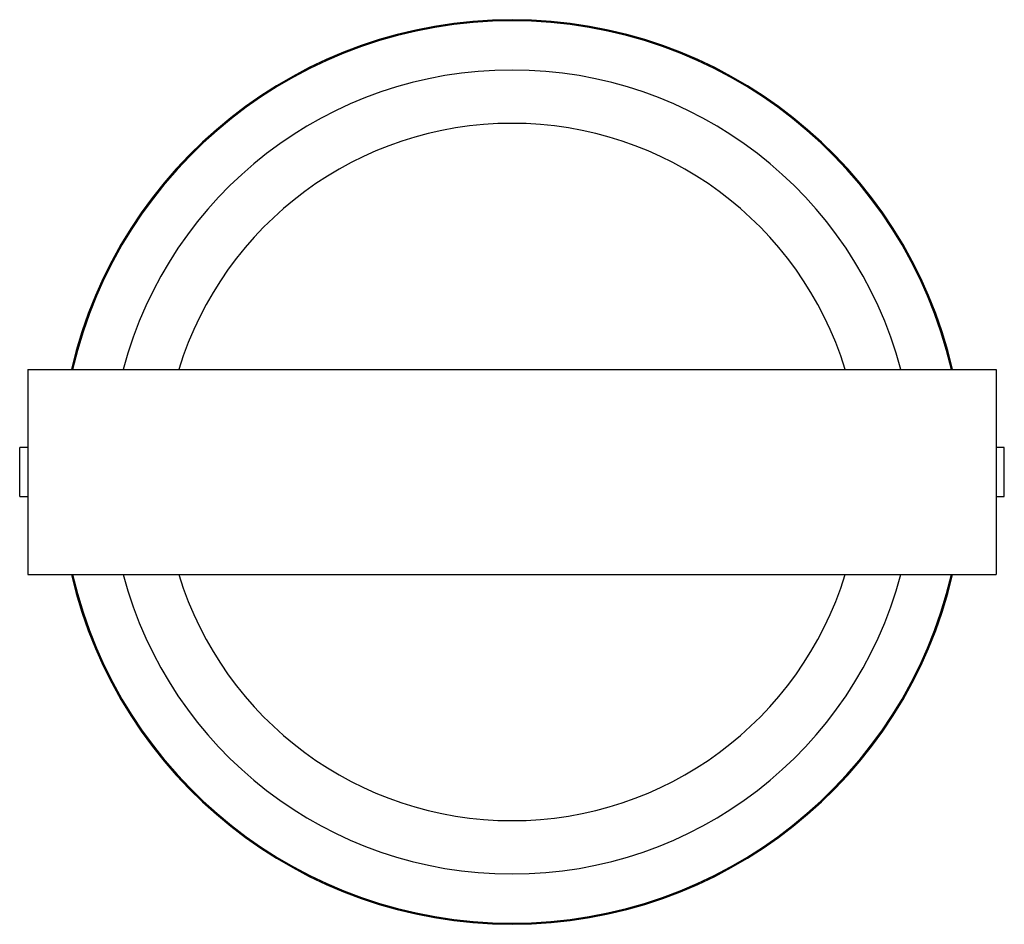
# Paper-space layout '_Posterior' of a CAD drawing. Header units: millimetres. Extents: x -60 to 60, y -55 to 55.
import ezdxf

# ---------------------------------------------------------------- set-up
doc = ezdxf.new("R2010")
doc.units = ezdxf.units.MM

psp = doc.layouts.new('_Posterior')

# ---------------------------------------------------------------- linework, layer by layer
at = {"color": 7, "linetype": 'Continuous', "lineweight": 25}
for p, q in [((-59, 12.5), (-59, -12.5)), ((-59, 12.5), (59, 12.5)), ((59, 12.5), (59, -12.5)), ((-59, 3), (-60, 3)), ((-60, -3), (-60, 3)), ((60, 3), (59, 3)), ((60, -3), (60, 3)), ((-60, -3), (-59, -3)), ((59, -3), (60, -3)), ((-59, -12.5), (59, -12.5))]:
    psp.add_line(p, q, dxfattribs=at)
for radius, start, end in [(55.13, 13.1039, 166.8961), (42.5, 17.1046, 162.8954), (55.13, 193.1039, 346.8961), (42.5, 197.1046, 342.8954)]:
    psp.add_arc((0, 0), radius, start, end, dxfattribs=at)
at = {"color": 8, "linetype": 'Continuous', "lineweight": 25}
for radius, start, end in [(55, 13.1366, 166.8634), (49, 14.7796, 165.2204), (55, 193.1366, 346.8634), (49, 194.7796, 345.2204)]:
    psp.add_arc((0, 0), radius, start, end, dxfattribs=at)

doc.saveas('drawing.dxf')
